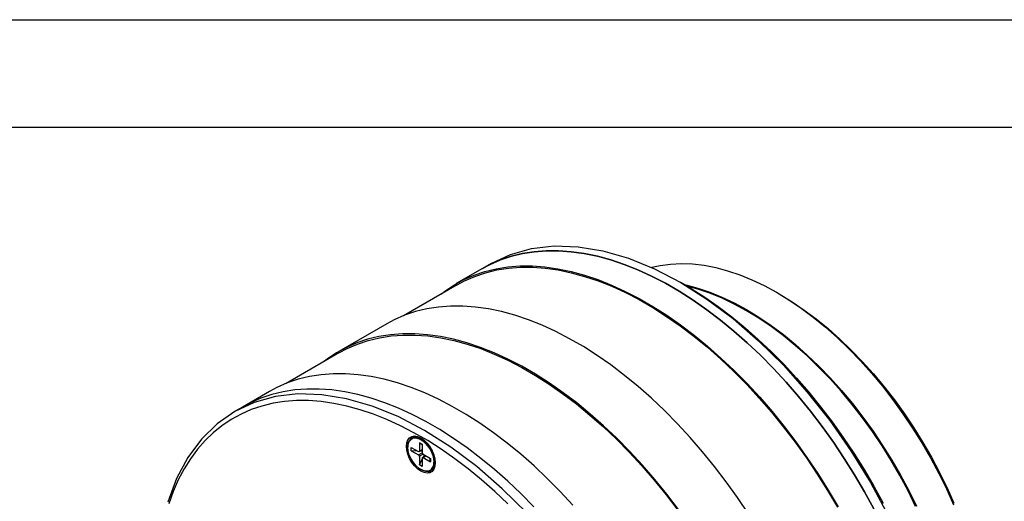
# Model space of a CAD drawing. Header units: millimetres. Extents: x 0 to 699, y 0 to 540.
# Tile 11 of 12: x 461 to 607, y 469 to 540. Entities that reach past the tile are written whole.
import ezdxf

# ---------------------------------------------------------------- set-up
doc = ezdxf.new("R2010")
doc.units = ezdxf.units.MM
doc.header["$LTSCALE"] = 2.5
doc.layers.add('TEXT', color=140, linetype='Continuous', lineweight=25)

msp = doc.modelspace()

# ---------------------------------------------------------------- linework, layer by layer
at = {"color": 7, "linetype": 'Continuous'}
msp.add_line((0.01, 539.76), (698.51, 539.76), dxfattribs=at)
for p, q in [((529.83, 503.05), (525.95, 500.8)), ((531.08, 503.77), (529.83, 503.05)), ((526.05, 500.63), (518.16, 496.07)), ((559.61, 500.68), (559.07, 500.99)), ((573.75, 499.21), (573.22, 499.51)), ((515.69, 494.88), (508.62, 490.8)), ((508.72, 490.63), (500.83, 486.07)), ((498.37, 484.88), (494.48, 482.64)), ((494.48, 482.64), (493.23, 481.92)), ((518.8, 476.92), (518.59, 476.8)), ((520.5, 477.33), (520.92, 477.09)), ((520.5, 477.33), (520.5, 476.08)), ((520.92, 476.99), (520.5, 477.33)), ((520.83, 477.92), (521.1, 477.76)), ((520.92, 477.09), (520.92, 475.86)), ((519.3, 476.64), (520.38, 476.01)), ((519.3, 476.15), (519.3, 476.64)), ((519.3, 476.15), (520.38, 475.52)), ((520.23, 476.1), (519.3, 476.15)), ((520.38, 475.52), (520.92, 475.84)), ((520.46, 476.01), (520.92, 476.27)), ((520.5, 476.08), (520.92, 476.33)), ((521.04, 475.63), (520.5, 475.32)), ((520.5, 475.32), (520.5, 474.07)), ((520.92, 476.07), (520.6, 476.08)), ((521.42, 475.41), (520.96, 475.15)), ((521.04, 475.14), (521.47, 475.39)), ((521.06, 475.62), (522.12, 475.01)), ((521.09, 475.23), (521.24, 475.52)), ((520.5, 474.07), (520.92, 474.9)), ((520.92, 473.82), (520.5, 474.07)), ((520.92, 475.07), (520.92, 473.82)), ((521.04, 475.14), (522.12, 474.52)), ((522.12, 474.52), (522.04, 475.05)), ((522.12, 475.01), (522.12, 474.52)), ((522.8, 474.51), (522.8, 474.82))]:
    msp.add_line(p, q)
at = {"flags": 128}
for points in [[(531.07, 503.76), (533.95, 505.11), (537.07, 505.98), (540.4, 506.36), (543.92, 506.25), (547.58, 505.65), (551.34, 504.57), (555.19, 503.01), (559.07, 500.99), (562.95, 498.53), (566.79, 495.65), (570.56, 492.38), (574.22, 488.76), (577.74, 484.81), (581.07, 480.58), (584.19, 476.11), (587.07, 471.43), (589.68, 466.6)], [(529.83, 503.05), (530.93, 503.63), (532.47, 504.3), (534.07, 504.84), (535.73, 505.25), (537.45, 505.52), (539.22, 505.65), (541.05, 505.65), (542.91, 505.52), (544.82, 505.25), (546.77, 504.84), (548.74, 504.3), (550.73, 503.63), (552.75, 502.83), (554.78, 501.9), (556.81, 500.85), (558.85, 499.67), (560.89, 498.37), (562.92, 496.96), (564.93, 495.43), (566.93, 493.8), (568.9, 492.06), (570.84, 490.23), (572.75, 488.29), (574.62, 486.27), (576.44, 484.17), (578.22, 481.98), (579.94, 479.72), (581.6, 477.4), (583.2, 475.02), (584.73, 472.58), (586.19, 470.09), (587.58, 467.56)], [(587.58, 467.56), (586.19, 470.09), (584.73, 472.58), (583.2, 475.02), (581.6, 477.4), (579.94, 479.72), (578.22, 481.98), (576.44, 484.17), (574.62, 486.27), (572.75, 488.29), (570.84, 490.23), (568.9, 492.06), (566.93, 493.8), (564.93, 495.43), (562.92, 496.96), (560.89, 498.37), (558.85, 499.67), (556.81, 500.85), (554.78, 501.9), (552.75, 502.83), (550.73, 503.63), (548.74, 504.3), (546.77, 504.84), (544.82, 505.25), (542.91, 505.52), (541.05, 505.65), (539.22, 505.65), (537.45, 505.52), (535.73, 505.25), (534.07, 504.84), (532.47, 504.3), (530.93, 503.63), (529.83, 503.05)], [(523.68, 499.26), (524.2, 499.66), (525.59, 500.59), (527.05, 501.39), (528.58, 502.06), (530.18, 502.6), (531.84, 503), (533.56, 503.27), (535.33, 503.41), (537.16, 503.41), (539.03, 503.27), (540.93, 503), (542.88, 502.6), (544.85, 502.06), (546.84, 501.39), (548.86, 500.59), (550.89, 499.66), (552.92, 498.6), (554.96, 497.42), (557, 496.13), (559.03, 494.72), (561.04, 493.19), (563.04, 491.56), (565.01, 489.82), (566.95, 487.98), (568.86, 486.05), (570.73, 484.03), (572.55, 481.92), (574.33, 479.74), (576.05, 477.48), (577.71, 475.16), (579.31, 472.77), (580.84, 470.33), (582.3, 467.85)], [(526.05, 500.63), (527.14, 501.21), (528.67, 501.88), (530.26, 502.42), (531.92, 502.82), (533.63, 503.09), (535.4, 503.22), (537.22, 503.22), (539.08, 503.09), (540.98, 502.82), (542.92, 502.42), (544.88, 501.88), (546.87, 501.21), (548.88, 500.41), (550.9, 499.49), (552.93, 498.44), (554.96, 497.26), (556.99, 495.97), (559.01, 494.56), (561.02, 493.04), (563.01, 491.42), (564.97, 489.68), (566.91, 487.85), (568.81, 485.93), (570.67, 483.91), (572.49, 481.81), (574.26, 479.64), (575.97, 477.39), (577.63, 475.07), (579.22, 472.7), (580.75, 470.27), (582.2, 467.79)], [(554.79, 503.22), (556.04, 503.49), (557.58, 503.7), (559.19, 503.78), (560.83, 503.71), (562.52, 503.51), (564.25, 503.18), (566, 502.71), (567.78, 502.1), (569.58, 501.37), (571.39, 500.51), (573.21, 499.52), (575.03, 498.41), (576.84, 497.18), (578.64, 495.84), (580.42, 494.38), (582.18, 492.83), (583.9, 491.17), (585.59, 489.42), (587.24, 487.58), (588.84, 485.66), (590.39, 483.67), (591.88, 481.6), (593.3, 479.48), (594.66, 477.3), (595.95, 475.07), (597.15, 472.8), (598.28, 470.51), (599.32, 468.18)], [(559.61, 500.68), (560.61, 500.09), (562.61, 498.81), (564.62, 497.41), (566.6, 495.91), (568.57, 494.29), (570.52, 492.58), (572.44, 490.77), (574.32, 488.86), (576.16, 486.87), (577.96, 484.79), (579.71, 482.63), (581.41, 480.41), (583.05, 478.11), (584.63, 475.76), (586.14, 473.36), (587.58, 470.9), (588.94, 468.41)], [(559.61, 500.67), (559.83, 500.62), (561.58, 500.15), (563.37, 499.55), (565.16, 498.82), (566.98, 497.95), (568.79, 496.97), (570.61, 495.86), (572.42, 494.63), (574.22, 493.28), (576, 491.83), (577.76, 490.27), (579.48, 488.62), (581.17, 486.87), (582.82, 485.03), (584.42, 483.11), (585.97, 481.11), (587.46, 479.05), (588.88, 476.92), (590.24, 474.74), (591.53, 472.52), (592.73, 470.25), (593.86, 467.95)], [(593.75, 467.92), (592.63, 470.21), (591.42, 472.47), (590.14, 474.68), (588.79, 476.85), (587.37, 478.97), (585.89, 481.02), (584.35, 483.01), (582.76, 484.92), (581.12, 486.75), (579.43, 488.49), (577.72, 490.14), (575.97, 491.69), (574.2, 493.14), (572.4, 494.47), (570.6, 495.7), (568.79, 496.8), (566.98, 497.79), (565.18, 498.64), (563.39, 499.38), (561.62, 499.98), (560.1, 500.39)], [(573.75, 499.21), (575.53, 498.12), (577.31, 496.91), (579.08, 495.59), (580.83, 494.16), (582.55, 492.63), (584.25, 491), (585.91, 489.28), (587.53, 487.48), (589.1, 485.59), (590.63, 483.63), (592.09, 481.6), (593.49, 479.51), (594.83, 477.37), (596.09, 475.18), (597.28, 472.95), (598.39, 470.69), (599.41, 468.41)], [(569.06, 466.85), (567.46, 469.24), (565.8, 471.56), (564.08, 473.82), (562.3, 476), (560.48, 478.11), (558.61, 480.13), (556.7, 482.06), (554.76, 483.9), (552.79, 485.64), (550.79, 487.27), (548.77, 488.8), (546.75, 490.21), (544.71, 491.51), (542.67, 492.68), (540.63, 493.74), (538.61, 494.67), (536.59, 495.47), (534.6, 496.14), (532.62, 496.68), (530.68, 497.08), (528.77, 497.35), (526.9, 497.49), (525.08, 497.49), (523.31, 497.35), (521.58, 497.08), (519.92, 496.68), (518.32, 496.14), (516.79, 495.47), (515.69, 494.88)], [(558.72, 467.48), (557, 469.74), (555.23, 471.92), (553.41, 474.03), (551.54, 476.05), (549.63, 477.98), (547.69, 479.82), (545.71, 481.55), (543.72, 483.19), (541.7, 484.71), (539.68, 486.13), (537.64, 487.42), (535.6, 488.6), (533.56, 489.66), (531.53, 490.58), (529.52, 491.39), (527.52, 492.06), (525.55, 492.59), (523.61, 493), (521.7, 493.27), (519.83, 493.41), (518.01, 493.41), (516.23, 493.27), (514.51, 493), (512.85, 492.6), (511.25, 492.06), (509.72, 491.39), (508.26, 490.59), (506.88, 489.66), (506.36, 489.26)], [(508.72, 490.63), (509.82, 491.21), (511.34, 491.88), (512.94, 492.42), (514.59, 492.82), (516.31, 493.09), (518.08, 493.22), (519.89, 493.22), (521.75, 493.09), (523.66, 492.82), (525.59, 492.41), (527.56, 491.88), (529.55, 491.21), (531.55, 490.41), (533.57, 489.49), (535.6, 488.44), (537.64, 487.26), (539.66, 485.97), (541.69, 484.56), (543.69, 483.04), (545.68, 481.41), (547.65, 479.68), (549.58, 477.85), (551.48, 475.93), (553.35, 473.91), (555.16, 471.81), (556.93, 469.64), (558.65, 467.39)], [(543.15, 468.11), (541.28, 470.13), (539.38, 472.06), (537.43, 473.9), (535.46, 475.64), (533.47, 477.27), (531.45, 478.8), (529.42, 480.21), (527.39, 481.5), (525.35, 482.68), (523.31, 483.74), (521.28, 484.67), (519.27, 485.47), (517.27, 486.14), (515.3, 486.68), (513.36, 487.08), (511.45, 487.35), (509.58, 487.49), (507.76, 487.49), (505.98, 487.35), (504.26, 487.08), (502.6, 486.68), (501, 486.14), (499.47, 485.47), (498.37, 484.88)], [(536.39, 466.92), (532.73, 470.54), (528.96, 473.81), (525.12, 476.69), (521.24, 479.15), (517.36, 481.17), (513.51, 482.73), (509.75, 483.81), (506.09, 484.41), (502.57, 484.52), (499.24, 484.14), (496.12, 483.27), (493.24, 481.92), (490.63, 480.1), (488.32, 477.83), (486.32, 475.14), (484.66, 472.04), (483.35, 468.57)], [(537.39, 467.88), (535.49, 469.81), (533.54, 471.65), (531.57, 473.39), (529.58, 475.02), (527.56, 476.55), (525.53, 477.96), (523.5, 479.26), (521.46, 480.44), (519.42, 481.49), (517.39, 482.42), (515.38, 483.22), (513.38, 483.89), (511.41, 484.43), (509.47, 484.84), (507.56, 485.11), (505.69, 485.24), (503.87, 485.24), (502.09, 485.11), (500.37, 484.84), (498.71, 484.43), (497.11, 483.89), (495.58, 483.22), (494.48, 482.64)], [(537.39, 467.88), (535.49, 469.81), (533.54, 471.65), (531.57, 473.39), (529.58, 475.02), (527.56, 476.55), (525.53, 477.96), (523.5, 479.26), (521.46, 480.44), (519.42, 481.49), (517.39, 482.42), (515.38, 483.22), (513.38, 483.89), (511.41, 484.43), (509.47, 484.84), (507.56, 485.11), (505.69, 485.24), (503.87, 485.24), (502.09, 485.11), (500.37, 484.84), (498.71, 484.43), (497.11, 483.89), (495.58, 483.22), (494.48, 482.64)], [(533.54, 468.32), (531.63, 470.13), (529.68, 471.84), (527.71, 473.46), (525.73, 474.96), (523.72, 476.35), (521.72, 477.63), (519.7, 478.8), (517.69, 479.84), (515.69, 480.75), (513.71, 481.54), (511.74, 482.2), (509.79, 482.73), (507.87, 483.13), (505.99, 483.4), (504.15, 483.54), (502.35, 483.54), (500.6, 483.4), (498.9, 483.14), (497.26, 482.74), (495.68, 482.21), (494.17, 481.54), (492.73, 480.75), (491.36, 479.84), (490.08, 478.8), (488.87, 477.64), (487.75, 476.36), (486.71, 474.96), (485.76, 473.46), (484.91, 471.85), (484.15, 470.13), (483.49, 468.32)], [(518.59, 476.8), (518.64, 477.32), (518.8, 477.74), (519.05, 478.06), (519.39, 478.26), (519.79, 478.32), (520.24, 478.24), (520.71, 478.03), (521.18, 477.69), (521.63, 477.25), (522.03, 476.73), (522.37, 476.15), (522.62, 475.54), (522.78, 474.93), (522.83, 474.35)], [(518.79, 476.79), (518.86, 477.3), (519.03, 477.72), (519.31, 478.01), (519.67, 478.16), (520.1, 478.17), (520.57, 478.02), (521.04, 477.74), (521.51, 477.33), (521.93, 476.82), (522.28, 476.25), (522.55, 475.64), (522.71, 475.02), (522.77, 474.44)], [(519.4, 478.26), (519.15, 477.95), (519.07, 477.77)], [(522.83, 474.35), (522.78, 473.84), (522.62, 473.41), (522.37, 473.09), (522.03, 472.9), (521.63, 472.84), (521.18, 472.92), (520.71, 473.13), (520.24, 473.46), (519.79, 473.9), (519.39, 474.43), (519.05, 475.01), (518.8, 475.62), (518.64, 476.23), (518.59, 476.8)], [(519.12, 477.68), (519.48, 477.98), (519.92, 478.05), (520.6, 477.85), (520.99, 477.61), (521.36, 477.28), (521.71, 476.88), (522.02, 476.43), (522.28, 475.94), (522.47, 475.44), (522.58, 474.94), (522.62, 474.47)], [(520.83, 477.92), (521.22, 477.65), (521.51, 477.39)], [(522.02, 473.21), (521.78, 473.13), (521.37, 473.12), (520.93, 473.25), (520.47, 473.52), (520.02, 473.91), (519.62, 474.39), (519.27, 474.94), (519.01, 475.53), (518.85, 476.12), (518.79, 476.68)], [(522.68, 475.36), (522.76, 474.95), (522.8, 474.48)], [(522.77, 474.44), (522.7, 473.93), (522.53, 473.52), (522.25, 473.23), (521.89, 473.07), (521.46, 473.07), (520.99, 473.21), (520.74, 473.35)], [(521.79, 473.06), (521.98, 473.04), (522.38, 473.1)]]:
    msp.add_lwpolyline(points, dxfattribs=at)
for centre, radius, start, end in [((518.81, 476.75), 0.0444, 111.3965, 248.5938), ((519.89, 476.88), 1.11, 134.3349, 188.8555), ((521.37, 476.68), 2.58, 179.3713, 179.9973), ((520.42, 476.07), 0.0742, 230.7967, 9.214), ((520.24, 475.3), 0.261, 2.6055, 57.3945), ((521.23, 475.88), 0.307, 182.6055, 237.3945), ((520.99, 475.08), 0.0742, 50.7967, 189.214), ((521.35, 474.3), 1.28, 301.7524, 6.3433), ((519.99, 474.47), 2.63, 359.3801, 359.9935), ((522.7, 474.58), 0.152, 241.861, 297.2969), ((522.74, 474.49), 0.0505, 294.5164, 354.5637)]:
    msp.add_arc(centre, radius, start, end)
at = {"layer": 'TEXT'}
msp.add_line((15.87, 523.88), (682.62, 523.88), dxfattribs=at)

doc.saveas('drawing.dxf')
